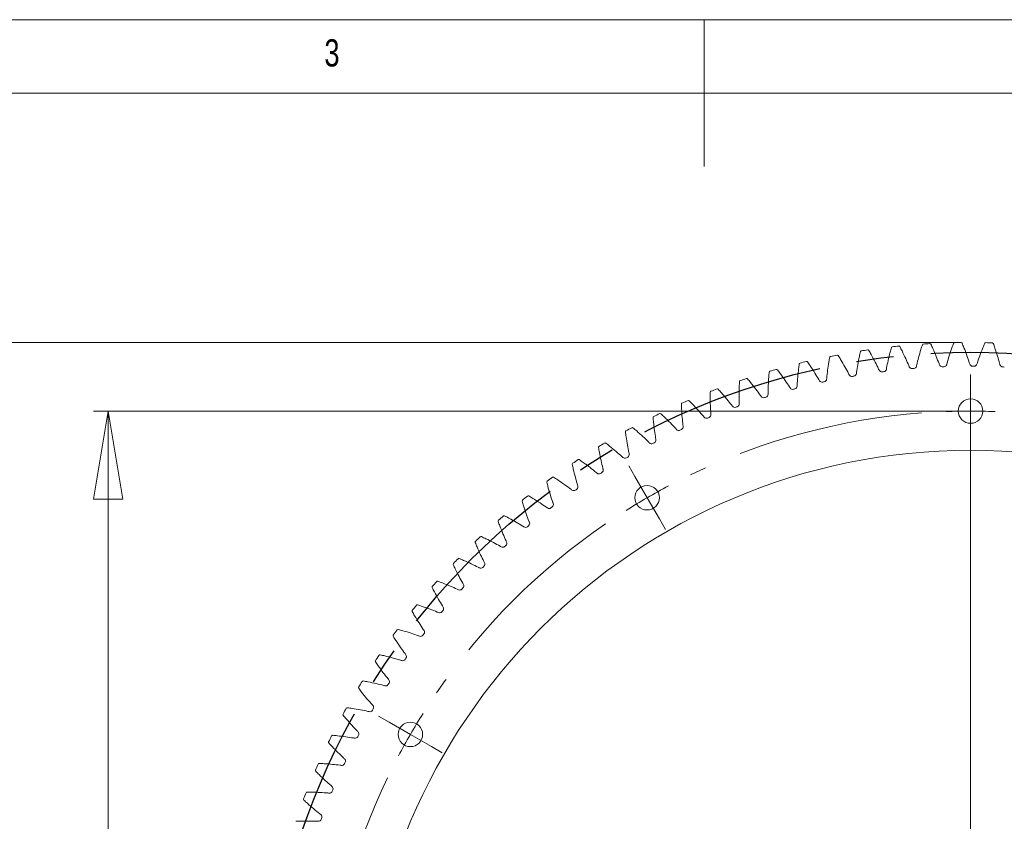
# Model space of a CAD drawing. Header units: millimetres. Extents: x 5 to 292, y 5 to 205.
# Tile 7 of 9: x 102 to 169, y 150 to 205. Entities that reach past the tile are written whole.
import ezdxf

# ---------------------------------------------------------------- set-up
doc = ezdxf.new("R2010")
doc.units = ezdxf.units.MM
doc.linetypes.add('CENTERX2', pattern=[20.32, 12.7, -2.54, 2.54, -2.54])
doc.styles.add('SLDTEXTSTYLE0', font='TXT', dxfattribs={"width": 0.75})
doc.dimstyles.new('SLDDIMSTYLE1', dxfattribs={"dimtxt": 3.5, "dimasz": 6, "dimexe": 0, "dimexo": 0.0625, "dimgap": 0.875, "dimtad": 1, "dimlfac": 1.5, "dimrnd": 1e-09, "dimzin": 12, "dimdsep": 46, "dimtxsty": 'SLDTEXTSTYLE0', "dimblk1": 'CLOSED', "dimblk2": 'CLOSED', "dimsah": 1, "dimcen": 0.09, "dimadec": 0, "dimazin": 3, "dimtfac": 1, "dimtofl": 0, "dimtmove": 0, "dimatfit": 3, "dimldrblk": 'CLOSED', "dimfxl": 1, "dimfrac": 2, "dimtolj": 1, "dimtzin": 12, "dimarcsym": 0})

# ---------------------------------------------------------------- blocks, each defined once
blk = doc.blocks.new('_CLOSED')
at = {"color": 0, "linetype": 'ByBlock', "lineweight": -2}
for p, q in [((-1, 0.166667), (0, 0)), ((-1, 0.166667), (-1, -0.166667)), ((0, 0), (-1, -0.166667)), ((0, 0), (-1, 0))]:
    blk.add_line(p, q, dxfattribs=at)
blk = doc.blocks.new('_D_1')
at = {"color": 7, "linetype": 'Continuous', "lineweight": 0}
for p, q in [((165.621, 178.368), (106.958, 178.368)), ((107.958, 178.368), (107.958, 90.368)), ((165.621, 90.368), (106.958, 90.368))]:
    blk.add_line(p, q, dxfattribs=at)
at = {"color": 7, "linetype": 'Continuous', "lineweight": 0, "xscale": 6, "yscale": 6}
for p, rotation in [((107.958, 178.368, -0.6), 90), ((107.958, 90.368, -0.6), 270)]:
    blk.add_blockref('_CLOSED', p, dxfattribs=dict(at, rotation=rotation))
at = {"color": 7, "linetype": 'Continuous', "lineweight": 0, "char_height": 3.5, "attachment_point": 1, "rotation": 90, "style": 'SLDTEXTSTYLE0'}
for s, insert in [('132', (103.393, 135.972, -0.6)), ('%%c', (103.447, 130.694, -0.6)), ('Tk', (103.393, 125.07, -0.6))]:
    blk.add_mtext(s, dxfattribs=dict(at, insert=insert))
blk = doc.blocks.new('_D_3')
at = {"color": 7, "linetype": 'Continuous', "lineweight": 0}
for p, q in [((165.621, 183.035), (97.262, 183.035)), ((98.262, 183.035), (98.262, 85.701)), ((165.621, 85.701), (97.262, 85.701))]:
    blk.add_line(p, q, dxfattribs=at)
at = {"color": 7, "linetype": 'Continuous', "lineweight": 0, "xscale": 6, "yscale": 6}
for p, rotation in [((98.262, 183.035, -0.6), 90), ((98.262, 85.701, -0.6), 270)]:
    blk.add_blockref('_CLOSED', p, dxfattribs=dict(at, rotation=rotation))
at = {"color": 7, "linetype": 'Continuous', "lineweight": 0, "char_height": 3.5, "attachment_point": 1, "rotation": 90, "style": 'SLDTEXTSTYLE0'}
for s, insert in [('146', (93.697, 133.16, -0.6)), ('%%c', (93.75, 127.882, -0.6))]:
    blk.add_mtext(s, dxfattribs=dict(at, insert=insert))
blk = doc.blocks.new('SW_CENTERMARKSYMBOL_0')
at = {"color": 0, "linetype": 'Continuous', "lineweight": 0}
for p, q in [((-22, 7.562), (-22, 8.395)), ((-22, -34.772), (-22, 7.562)), ((-22, 5.895), (-22, 7.562)), ((-22, 5.895), (-22, 4.228)), ((-22, 4.228), (-22, 3.395)), ((-44.833, 1.443), (-45.25, 2.165)), ((-44, 0), (-44.833, 1.443)), ((-44, 0), (-43.167, -1.443)), ((-43.167, -1.443), (-42.75, -2.165)), ((-61.548, -15.272), (-62.27, -14.855)), ((-60.105, -16.105), (-61.548, -15.272)), ((-60.105, -16.105), (-58.662, -16.938)), ((-58.662, -16.938), (-57.94, -17.355))]:
    blk.add_line(p, q, dxfattribs=at)
at = {"color": 0, "linetype": 'CENTERX2', "lineweight": 0}
for start, end in [(94.34059, 115.65941), (124.34059, 145.65941), (154.34059, 175.65941)]:
    blk.add_arc((-22, -38.105), 44, start, end, dxfattribs=at)
at = {"color": 0, "linetype": 'Continuous', "lineweight": 0}
for start, end in [(90, 92.17029), (87.82971, 90), (117.82971, 120), (120, 122.17029), (147.82971, 150), (150, 152.17029)]:
    blk.add_arc((-22, -38.105), 44, start, end, dxfattribs=at)

msp = doc.modelspace()

# ---------------------------------------------------------------- linework, layer by layer
at = {"color": 7, "linetype": 'Continuous', "lineweight": 0}
for p, q in [((292, 205), (5, 205)), ((148.5, 205), (148.5, 195)), ((287, 200), (9.957, 200))]:
    msp.add_line(p, q, dxfattribs=at)
at = {"color": 7, "linetype": 'CENTERX2'}
msp.add_circle((166.6208, 134.3681), 48, dxfattribs=at)
at = {"color": 7, "linetype": 'Continuous', "lineweight": 15}
for centre, radius in [((166.6208, 178.3681), 0.8333), ((166.6208, 134.3681), 41.3333), ((144.6208, 172.4733), 0.8333), ((128.5157, 156.3681), 0.8333)]:
    msp.add_circle(centre, radius, dxfattribs=at)
for centre, radius, start, end in [((163.4093, 182.8619), 0.0667, 93.788902, 161.928448), ((166.6208, 134.3681), 48.6667, 93.253197, 93.788902), ((163.8628, 182.8898), 0.0667, 25.113652, 93.253197), ((165.5276, 182.9558), 0.0667, 91.288902, 159.428448), ((166.6208, 134.3681), 48.6667, 90.753197, 91.288902), ((165.9819, 182.9639), 0.0667, 22.613652, 90.753197), ((167.648, 182.9573), 0.0667, 88.788902, 156.928448), ((166.6208, 134.3681), 48.6667, 88.253197, 88.788902), ((168.1022, 182.9456), 0.0667, 20.113652, 88.253197), ((166.6208, 134.3681), 48.6667, 100.753197, 101.288902), ((157.553, 182.1147), 0.0667, 32.613652, 100.753197), ((159.195, 182.3975), 0.0667, 98.788902, 166.928448), ((166.6208, 134.3681), 48.6667, 98.253197, 98.788902), ((159.6443, 182.4648), 0.0667, 30.113652, 98.253197), ((161.297, 182.6757), 0.0667, 96.288902, 164.428448), ((166.6208, 134.3681), 48.6667, 95.753197, 96.288902), ((161.7489, 182.7233), 0.0667, 27.613652, 95.753197), ((155.0372, 181.5675), 0.0667, 103.788902, 171.928448), ((166.6208, 134.3681), 48.6667, 103.253197, 103.788902), ((155.479, 181.6738), 0.0667, 35.113652, 103.253197), ((157.107, 182.0279), 0.0667, 101.288902, 169.428448), ((164.6926, 181.5841), 0.2, 199.689071, 272.338558), ((164.8038, 181.5885), 0.2, 272.203542, 344.853029), ((166.7539, 181.6233), 0.2, 197.189071, 269.838558), ((166.8653, 181.6228), 0.2, 269.703542, 342.353029), ((168.815, 181.5725), 0.2, 194.689071, 267.338558), ((152.9894, 181.0173), 0.0667, 106.288902, 174.428448), ((166.6208, 134.3681), 48.6667, 105.753197, 106.288902), ((153.4262, 181.1427), 0.0667, 37.613652, 105.753197), ((158.5461, 180.9285), 0.2, 207.189071, 279.838558), ((158.6559, 180.9474), 0.2, 279.703542, 352.353029), ((160.5847, 181.2364), 0.2, 204.689071, 277.338558), ((166.6208, 134.3681), 47.0553, 97.203542, 97.338558), ((160.6952, 181.2505), 0.2, 277.203542, 349.853029), ((162.6349, 181.4551), 0.2, 202.189071, 274.838558), ((166.6208, 134.3681), 47.0553, 94.703542, 94.838558), ((162.7458, 181.4643), 0.2, 274.703542, 347.353029), ((166.6208, 134.3681), 47.0553, 92.203542, 92.338558), ((166.6208, 134.3681), 47.0553, 89.703542, 89.838558), ((166.6208, 134.3681), 47.0553, 87.203542, 87.338558), ((150.9676, 180.3783), 0.0667, 108.788902, 176.928448), ((166.6208, 134.3681), 48.6667, 108.253197, 108.788902), ((151.3984, 180.5227), 0.0667, 40.113652, 108.253197), ((156.5229, 180.532), 0.2, 209.689071, 282.338558), ((166.6208, 134.3681), 47.0553, 102.203542, 102.338558), ((156.6317, 180.5556), 0.2, 282.203542, 354.853029), ((166.6208, 134.3681), 47.0553, 99.703542, 99.838558), ((148.9755, 179.6518), 0.0667, 111.288902, 179.428448), ((166.6208, 134.3681), 48.6667, 110.753197, 111.288902), ((149.3997, 179.8148), 0.0667, 42.613652, 110.753197), ((152.6442, 179.5093), 0.2, 287.203542, 359.853029), ((154.5189, 180.0476), 0.2, 212.189071, 284.838558), ((166.6208, 134.3681), 47.0553, 104.703542, 104.838558), ((154.6265, 180.076), 0.2, 284.703542, 357.353029), ((147.0171, 178.839), 0.0667, 113.788902, 181.928448), ((166.6208, 134.3681), 48.6667, 113.253197, 113.788902), ((147.4337, 179.0203), 0.0667, 45.113652, 113.253197), ((150.6885, 178.8567), 0.2, 289.703542, 2.353029), ((152.5379, 179.4762), 0.2, 214.689071, 287.338558), ((166.6208, 134.3681), 47.0553, 107.203542, 107.338558), ((166.6208, 134.3681), 48.6667, 115.753197, 116.288902), ((145.5043, 178.1409), 0.0667, 47.613652, 115.753197), ((150.5837, 178.819), 0.2, 217.189071, 289.838558), ((166.6208, 134.3681), 47.0553, 109.703542, 109.838558), ((145.0959, 177.9416), 0.0667, 116.288902, 184.428448), ((148.66, 178.0772), 0.2, 219.689071, 292.338558), ((166.6208, 134.3681), 47.0553, 112.203542, 112.338558), ((148.7631, 178.1194), 0.2, 292.203542, 4.853029), ((143.2158, 176.9612), 0.0667, 118.788902, 186.928448), ((166.6208, 134.3681), 48.6667, 118.253197, 118.788902), ((143.615, 177.1782), 0.0667, 50.113652, 118.253197), ((146.7706, 177.2521), 0.2, 222.189071, 294.838558), ((166.6208, 134.3681), 47.0553, 114.703542, 114.838558), ((146.8717, 177.2988), 0.2, 294.703542, 7.353029), ((166.6208, 134.3681), 48.6667, 120.753197, 121.288902), ((141.7696, 176.1339), 0.0667, 52.613652, 120.753197), ((144.9189, 176.3455), 0.2, 224.689071, 297.338558), ((166.6208, 134.3681), 47.0553, 117.203542, 117.338558), ((145.0179, 176.3965), 0.2, 297.203542, 9.853029), ((141.3802, 175.8997), 0.0667, 121.288902, 189.428448), ((139.5926, 174.7592), 0.0667, 123.788902, 191.928448), ((166.6208, 134.3681), 48.6667, 123.253197, 123.788902), ((139.9715, 175.0102), 0.0667, 55.113652, 123.253197), ((143.1085, 175.3589), 0.2, 227.189071, 299.838558), ((166.6208, 134.3681), 47.0553, 119.703542, 119.838558), ((143.2052, 175.4142), 0.2, 299.703542, 12.353029), ((141.3429, 174.2943), 0.2, 229.689071, 302.338558), ((166.6208, 134.3681), 47.0553, 122.203542, 122.338558), ((141.4371, 174.3537), 0.2, 302.203542, 14.853029), ((137.8565, 173.5418), 0.0667, 126.288902, 194.428448), ((166.6208, 134.3681), 48.6667, 125.753197, 126.288902), ((138.224, 173.8091), 0.0667, 57.613652, 125.753197), ((139.6254, 173.1537), 0.2, 232.189071, 304.838558), ((166.6208, 134.3681), 47.0553, 124.703542, 124.838558), ((139.7169, 173.2172), 0.2, 304.703542, 17.353029), ((136.1752, 172.2499), 0.0667, 128.788902, 196.928448), ((166.6208, 134.3681), 48.6667, 128.253197, 128.788902), ((136.5307, 172.5329), 0.0667, 60.113652, 128.253197), ((137.9593, 171.9392), 0.2, 234.689071, 307.338558), ((166.6208, 134.3681), 47.0553, 127.203542, 127.338558), ((138.0479, 172.0067), 0.2, 307.203542, 19.853029), ((134.5518, 170.8858), 0.0667, 131.288902, 199.428448), ((166.6208, 134.3681), 48.6667, 130.753197, 131.288902), ((134.8946, 171.184), 0.0667, 62.613652, 130.753197), ((136.4333, 170.7245), 0.2, 309.703542, 22.353029), ((136.3477, 170.6533), 0.2, 237.189071, 309.838558), ((166.6208, 134.3681), 47.0553, 129.703542, 129.838558), ((132.9894, 169.4522), 0.0667, 133.788902, 201.928448), ((166.6208, 134.3681), 48.6667, 133.253197, 133.788902), ((133.3189, 169.7651), 0.0667, 65.113652, 133.253197), ((134.8762, 169.3732), 0.2, 312.203542, 24.853029), ((134.7938, 169.2982), 0.2, 239.689071, 312.338558), ((166.6208, 134.3681), 47.0553, 132.203542, 132.338558), ((166.6208, 134.3681), 48.6667, 135.753197, 136.288902), ((131.8066, 168.2788), 0.0667, 67.613652, 135.753197), ((131.4911, 167.9518), 0.0667, 136.288902, 204.428448), ((133.3005, 167.8767), 0.2, 242.189071, 314.838558), ((166.6208, 134.3681), 47.0553, 134.703542, 134.838558), ((133.3795, 167.9552), 0.2, 314.703542, 27.353029), ((166.6208, 134.3681), 48.6667, 138.253197, 138.788902), ((130.3606, 166.728), 0.0667, 70.113652, 138.253197), ((130.0596, 166.3875), 0.0667, 138.788902, 206.928448), ((131.8706, 166.3914), 0.2, 244.689071, 317.338558), ((166.6208, 134.3681), 47.0553, 137.203542, 137.338558), ((131.9461, 166.4732), 0.2, 317.203542, 29.853029), ((128.6977, 164.7623), 0.0667, 141.288902, 209.428448), ((166.6208, 134.3681), 48.6667, 140.753197, 141.288902), ((128.9836, 165.1155), 0.0667, 72.613652, 140.753197), ((166.6208, 134.3681), 47.0553, 139.703542, 139.838558), ((130.5787, 164.9302), 0.2, 319.703542, 32.353029), ((130.5068, 164.8452), 0.2, 247.189071, 319.838558), ((166.6208, 134.3681), 48.6667, 143.253197, 143.788902), ((127.6782, 163.4445), 0.0667, 75.113652, 143.253197), ((129.2799, 163.329), 0.2, 322.203542, 34.853029), ((127.4081, 163.0792), 0.0667, 143.788902, 211.928448), ((129.2118, 163.2409), 0.2, 249.689071, 322.338558), ((166.6208, 134.3681), 47.0553, 142.203542, 142.338558), ((166.6208, 134.3681), 48.6667, 145.753197, 146.288902), ((126.447, 161.7182), 0.0667, 77.613652, 145.753197), ((127.988, 161.5817), 0.2, 252.189071, 324.838558), ((166.6208, 134.3681), 47.0553, 144.703542, 144.838558), ((128.0522, 161.6726), 0.2, 324.703542, 37.353029), ((126.193, 161.3414), 0.0667, 146.288902, 214.428448), ((126.8979, 159.9643), 0.2, 327.203542, 39.853029), ((125.0549, 159.5523), 0.0667, 148.788902, 216.928448), ((166.6208, 134.3681), 48.6667, 148.253197, 148.788902), ((125.2922, 159.9398), 0.0667, 80.113652, 148.253197), ((126.8377, 159.8706), 0.2, 254.689071, 327.338558), ((166.6208, 134.3681), 47.0553, 147.203542, 147.338558), ((166.6208, 134.3681), 48.6667, 150.753197, 151.288902), ((124.2161, 158.1128), 0.0667, 82.613652, 150.753197), ((166.6208, 134.3681), 47.0553, 149.703542, 149.838558), ((125.8193, 158.2072), 0.2, 329.703542, 42.353029), ((123.996, 157.7153), 0.0667, 151.288902, 219.428448), ((125.7632, 158.111), 0.2, 257.189071, 329.838558), ((166.6208, 134.3681), 48.6667, 153.253197, 153.788902), ((123.2208, 156.2405), 0.0667, 85.113652, 153.253197), ((124.7664, 156.3062), 0.2, 259.689071, 332.338558), ((166.6208, 134.3681), 47.0553, 152.203542, 152.338558), ((124.8182, 156.4048), 0.2, 332.203542, 44.853029), ((123.0182, 155.8338), 0.0667, 153.788902, 221.928448), ((166.6208, 134.3681), 48.6667, 155.753197, 156.288902), ((122.308, 154.3266), 0.0667, 87.613652, 155.753197), ((123.8493, 154.4597), 0.2, 262.189071, 334.838558), ((166.6208, 134.3681), 47.0553, 154.703542, 154.838558), ((123.8968, 154.5604), 0.2, 334.703542, 47.353029), ((122.1234, 153.9114), 0.0667, 156.288902, 224.428448), ((123.0567, 152.6776), 0.2, 337.203542, 49.853029), ((166.6208, 134.3681), 48.6667, 158.253197, 158.788902), ((121.4796, 152.3747), 0.0667, 90.113652, 158.253197), ((123.0137, 152.5749), 0.2, 264.689071, 337.338558), ((166.6208, 134.3681), 47.0553, 157.203542, 157.338558), ((121.3132, 151.9519), 0.0667, 158.788902, 226.928448), ((122.2995, 150.76), 0.2, 339.703542, 52.353029), ((122.261, 150.6555), 0.2, 267.189071, 339.838558), ((166.6208, 134.3681), 47.0553, 159.703542, 159.838558)]:
    msp.add_arc(centre, radius, start, end, dxfattribs=at)
for points, knots in [([(163.3459, 182.8826), (163.3116, 182.7774), (163.2202, 182.4885), (163.0883, 182.03), (162.9923, 181.6465), (162.9473, 181.4487), (162.941, 181.4205)], [0.4387006, 0.4387006, 0.4387006, 0.4387006, 0.51016563, 0.63442461, 0.7468494, 0.76548942, 0.76548942, 0.76548942, 0.76548942]), ([(164.5042, 181.5167), (164.4945, 181.5439), (164.4256, 181.7347), (164.2833, 182.1035), (164.0962, 182.5424), (163.9701, 182.8179), (163.9232, 182.9181)], [0.46065568, 0.46065568, 0.46065568, 0.46065568, 0.47929569, 0.59172049, 0.71597947, 0.78744449, 0.78744449, 0.78744449, 0.78744449]), ([(165.4652, 182.9793), (165.4263, 182.8757), (165.3224, 182.5911), (165.1707, 182.1387), (165.058, 181.7598), (165.0044, 181.5641), (164.9969, 181.5363)], [0.4387006, 0.4387006, 0.4387006, 0.4387006, 0.51016563, 0.63442461, 0.7468494, 0.76548942, 0.76548942, 0.76548942, 0.76548942]), ([(166.5629, 181.5642), (166.5543, 181.5918), (166.4938, 181.7854), (166.3677, 182.1601), (166.1999, 182.6067), (166.086, 182.8875), (166.0434, 182.9896)], [0.46065568, 0.46065568, 0.46065568, 0.46065568, 0.47929569, 0.59172049, 0.71597947, 0.78744449, 0.78744449, 0.78744449, 0.78744449]), ([(167.5866, 182.9834), (167.5433, 182.8816), (167.4271, 182.6018), (167.2558, 182.1565), (167.1267, 181.7829), (167.0646, 181.5897), (167.0559, 181.5622)], [0.4387006, 0.4387006, 0.4387006, 0.4387006, 0.51016563, 0.63442461, 0.7468494, 0.76548942, 0.76548942, 0.76548942, 0.76548942]), ([(168.6216, 181.5218), (168.6143, 181.5497), (168.5622, 181.7458), (168.4526, 182.1256), (168.3045, 182.5791), (168.2029, 182.8646), (168.1648, 182.9685)], [0.46065568, 0.46065568, 0.46065568, 0.46065568, 0.47929569, 0.59172049, 0.71597947, 0.78744449, 0.78744449, 0.78744449, 0.78744449]), ([(159.13, 182.4126), (159.105, 182.3048), (159.0392, 182.009), (158.9478, 181.5408), (158.8856, 181.1504), (158.8579, 180.9494), (158.8541, 180.9208)], [0.4387006, 0.4387006, 0.4387006, 0.4387006, 0.51016563, 0.63442461, 0.7468494, 0.76548942, 0.76548942, 0.76548942, 0.76548942]), ([(160.403, 181.1529), (160.391, 181.1791), (160.3057, 181.3632), (160.1318, 181.7182), (159.9071, 182.1391), (159.7575, 182.4026), (159.702, 182.4983)], [0.46065568, 0.46065568, 0.46065568, 0.46065568, 0.47929569, 0.59172049, 0.71597947, 0.78744449, 0.78744449, 0.78744449, 0.78744449]), ([(161.2328, 182.6936), (161.2031, 182.587), (161.1245, 182.2944), (161.0127, 181.8306), (160.9335, 181.4433), (160.8972, 181.2437), (160.8921, 181.2153)], [0.4387006, 0.4387006, 0.4387006, 0.4387006, 0.51016563, 0.63442461, 0.7468494, 0.76548942, 0.76548942, 0.76548942, 0.76548942]), ([(162.4497, 181.3795), (162.4388, 181.4063), (162.3616, 181.5939), (162.2033, 181.9562), (161.9973, 182.3865), (161.8593, 182.6562), (161.808, 182.7542)], [0.46065568, 0.46065568, 0.46065568, 0.46065568, 0.47929569, 0.59172049, 0.71597947, 0.78744449, 0.78744449, 0.78744449, 0.78744449]), ([(154.9712, 181.5769), (154.9556, 181.4673), (154.9159, 181.167), (154.8656, 180.6925), (154.8376, 180.2982), (154.8276, 180.0956), (154.8263, 180.0667)], [0.4387006, 0.4387006, 0.4387006, 0.4387006, 0.51016563, 0.63442461, 0.7468494, 0.76548942, 0.76548942, 0.76548942, 0.76548942]), ([(156.3491, 180.4329), (156.3348, 180.458), (156.2338, 180.6339), (156.0296, 180.9724), (155.7692, 181.3722), (155.5972, 181.6216), (155.5335, 181.7121)], [0.46065568, 0.46065568, 0.46065568, 0.46065568, 0.47929569, 0.59172049, 0.71597947, 0.78744449, 0.78744449, 0.78744449, 0.78744449]), ([(157.0415, 182.0401), (157.0212, 181.9313), (156.9683, 181.633), (156.8974, 181.1612), (156.8523, 180.7685), (156.8335, 180.5664), (156.8309, 180.5377)], [0.4387006, 0.4387006, 0.4387006, 0.4387006, 0.51016563, 0.63442461, 0.7468494, 0.76548942, 0.76548942, 0.76548942, 0.76548942]), ([(158.3682, 180.8371), (158.355, 180.8628), (158.2618, 181.043), (158.0726, 181.3901), (157.8298, 181.8008), (157.6688, 182.0575), (157.6092, 182.1507)], [0.46065568, 0.46065568, 0.46065568, 0.46065568, 0.47929569, 0.59172049, 0.71597947, 0.78744449, 0.78744449, 0.78744449, 0.78744449]), ([(152.9231, 181.0238), (152.9123, 180.9137), (152.8857, 180.6119), (152.8561, 180.1357), (152.8454, 179.7405), (152.8443, 179.5376), (152.8442, 179.5088)], [0.4387006, 0.4387006, 0.4387006, 0.4387006, 0.51016563, 0.63442461, 0.7468494, 0.76548942, 0.76548942, 0.76548942, 0.76548942]), ([(154.3496, 179.941), (154.3342, 179.9654), (154.2256, 180.1368), (154.0069, 180.4661), (153.7292, 180.8541), (153.5465, 181.0958), (153.479, 181.1834)], [0.46065568, 0.46065568, 0.46065568, 0.46065568, 0.47929569, 0.59172049, 0.71597947, 0.78744449, 0.78744449, 0.78744449, 0.78744449]), ([(150.901, 180.3819), (150.8951, 180.2714), (150.8816, 179.9687), (150.8729, 179.4917), (150.8794, 179.0965), (150.8871, 178.8937), (150.8883, 178.8649)], [0.4387006, 0.4387006, 0.4387006, 0.4387006, 0.51016563, 0.63442461, 0.7468494, 0.76548942, 0.76548942, 0.76548942, 0.76548942]), ([(152.3734, 179.3624), (152.357, 179.3861), (152.241, 179.5526), (152.0081, 179.872), (151.7138, 180.2475), (151.5207, 180.481), (151.4494, 180.5656)], [0.46065568, 0.46065568, 0.46065568, 0.46065568, 0.47929569, 0.59172049, 0.71597947, 0.78744449, 0.78744449, 0.78744449, 0.78744449]), ([(148.9089, 179.6524), (148.9078, 179.5418), (148.9075, 179.2388), (148.9196, 178.7619), (148.9434, 178.3673), (148.9599, 178.165), (148.9624, 178.1363)], [0.4387006, 0.4387006, 0.4387006, 0.4387006, 0.51016563, 0.63442461, 0.7468494, 0.76548942, 0.76548942, 0.76548942, 0.76548942]), ([(150.4244, 178.6981), (150.4069, 178.7211), (150.2838, 178.8823), (150.0372, 179.1913), (149.7267, 179.5536), (149.5237, 179.7785), (149.4488, 179.8599)], [0.46065568, 0.46065568, 0.46065568, 0.46065568, 0.47929569, 0.59172049, 0.71597947, 0.78744449, 0.78744449, 0.78744449, 0.78744449]), ([(146.9505, 178.8367), (146.9542, 178.7262), (146.9671, 178.4235), (147, 177.9475), (147.041, 177.5543), (147.0663, 177.353), (147.07, 177.3244)], [0.4387006, 0.4387006, 0.4387006, 0.4387006, 0.51016563, 0.63442461, 0.7468494, 0.76548942, 0.76548942, 0.76548942, 0.76548942]), ([(148.5061, 177.9494), (148.4877, 177.9716), (148.3576, 178.1274), (148.0978, 178.4253), (147.7719, 178.7737), (147.5592, 178.9895), (147.4808, 179.0676)], [0.46065568, 0.46065568, 0.46065568, 0.46065568, 0.47929569, 0.59172049, 0.71597947, 0.78744449, 0.78744449, 0.78744449, 0.78744449]), ([(146.6224, 177.1178), (146.603, 177.1392), (146.4663, 177.2891), (146.1937, 177.5754), (145.8529, 177.9093), (145.6309, 178.1156), (145.5492, 178.1901)], [0.46065568, 0.46065568, 0.46065568, 0.46065568, 0.47929569, 0.59172049, 0.71597947, 0.78744449, 0.78744449, 0.78744449, 0.78744449]), ([(145.0295, 177.9364), (145.038, 177.8261), (145.0642, 177.5242), (145.1178, 177.0502), (145.1759, 176.6591), (145.21, 176.4591), (145.2149, 176.4307)], [0.4387006, 0.4387006, 0.4387006, 0.4387006, 0.51016563, 0.63442461, 0.7468494, 0.76548942, 0.76548942, 0.76548942, 0.76548942]), ([(143.1496, 176.9531), (143.163, 176.8433), (143.2023, 176.5429), (143.2765, 176.0716), (143.3516, 175.6835), (143.3944, 175.4851), (143.4005, 175.457)], [0.4387006, 0.4387006, 0.4387006, 0.4387006, 0.51016563, 0.63442461, 0.7468494, 0.76548942, 0.76548942, 0.76548942, 0.76548942]), ([(144.7767, 176.2048), (144.7564, 176.2253), (144.6133, 176.3691), (144.3284, 176.6433), (143.9734, 176.9619), (143.7427, 177.1584), (143.6578, 177.2293)], [0.46065568, 0.46065568, 0.46065568, 0.46065568, 0.47929569, 0.59172049, 0.71597947, 0.78744449, 0.78744449, 0.78744449, 0.78744449]), ([(142.9726, 175.2122), (142.9514, 175.2318), (142.8022, 175.3692), (142.5057, 175.6306), (142.137, 175.9335), (141.898, 176.1197), (141.8101, 176.1869)], [0.46065568, 0.46065568, 0.46065568, 0.46065568, 0.47929569, 0.59172049, 0.71597947, 0.78744449, 0.78744449, 0.78744449, 0.78744449]), ([(141.3144, 175.8888), (141.3325, 175.7797), (141.3849, 175.4812), (141.4796, 175.0136), (141.5716, 174.6292), (141.623, 174.4329), (141.6304, 174.405)], [0.4387006, 0.4387006, 0.4387006, 0.4387006, 0.51016563, 0.63442461, 0.7468494, 0.76548942, 0.76548942, 0.76548942, 0.76548942]), ([(141.2135, 174.1418), (141.1915, 174.1604), (141.0364, 174.2912), (140.7288, 174.5395), (140.3473, 174.826), (140.1003, 175.0016), (140.0096, 175.0649)], [0.46065568, 0.46065568, 0.46065568, 0.46065568, 0.47929569, 0.59172049, 0.71597947, 0.78744449, 0.78744449, 0.78744449, 0.78744449]), ([(139.5274, 174.7454), (139.5503, 174.6372), (139.6156, 174.3413), (139.7306, 173.8783), (139.8393, 173.4982), (139.8992, 173.3044), (139.9078, 173.2768)], [0.4387006, 0.4387006, 0.4387006, 0.4387006, 0.51016563, 0.63442461, 0.7468494, 0.76548942, 0.76548942, 0.76548942, 0.76548942]), ([(137.792, 173.5252), (137.8195, 173.4181), (137.8977, 173.1253), (138.0328, 172.6678), (138.1579, 172.2928), (138.2262, 172.1017), (138.236, 172.0746)], [0.4387006, 0.4387006, 0.4387006, 0.4387006, 0.51016563, 0.63442461, 0.7468494, 0.76548942, 0.76548942, 0.76548942, 0.76548942]), ([(139.5028, 172.9957), (139.48, 173.0133), (139.3193, 173.1372), (139.0012, 173.3719), (138.6075, 173.6415), (138.3532, 173.8061), (138.2597, 173.8654)], [0.46065568, 0.46065568, 0.46065568, 0.46065568, 0.47929569, 0.59172049, 0.71597947, 0.78744449, 0.78744449, 0.78744449, 0.78744449]), ([(136.1114, 172.2305), (136.1436, 172.1246), (136.2345, 171.8356), (136.3894, 171.3843), (136.5308, 171.0151), (136.6073, 170.8273), (136.6183, 170.8006)], [0.4387006, 0.4387006, 0.4387006, 0.4387006, 0.51016563, 0.63442461, 0.7468494, 0.76548942, 0.76548942, 0.76548942, 0.76548942]), ([(137.8437, 171.776), (137.8201, 171.7927), (137.6542, 171.9095), (137.3261, 172.13), (136.9211, 172.3822), (136.6598, 172.5355), (136.5639, 172.5907)], [0.46065568, 0.46065568, 0.46065568, 0.46065568, 0.47929569, 0.59172049, 0.71597947, 0.78744449, 0.78744449, 0.78744449, 0.78744449]), ([(134.4889, 170.8636), (134.5257, 170.7593), (134.6291, 170.4745), (134.8036, 170.0304), (134.9609, 169.6678), (135.0456, 169.4834), (135.0577, 169.4572)], [0.4387006, 0.4387006, 0.4387006, 0.4387006, 0.51016563, 0.63442461, 0.7468494, 0.76548942, 0.76548942, 0.76548942, 0.76548942]), ([(136.2394, 170.4852), (136.2151, 170.5008), (136.0443, 170.6102), (135.7069, 170.8162), (135.2912, 171.0505), (135.0235, 171.1923), (134.9253, 171.2432)], [0.46065568, 0.46065568, 0.46065568, 0.46065568, 0.47929569, 0.59172049, 0.71597947, 0.78744449, 0.78744449, 0.78744449, 0.78744449]), ([(134.6929, 169.1256), (134.668, 169.1402), (134.4925, 169.242), (134.1464, 169.4331), (133.721, 169.649), (133.4473, 169.779), (133.347, 169.8256)], [0.46065568, 0.46065568, 0.46065568, 0.46065568, 0.47929569, 0.59172049, 0.71597947, 0.78744449, 0.78744449, 0.78744449, 0.78744449]), ([(132.9276, 169.4273), (132.9689, 169.3247), (133.0846, 169.0447), (133.2783, 168.6086), (133.4513, 168.2532), (133.5439, 168.0727), (133.5572, 168.0471)], [0.4387006, 0.4387006, 0.4387006, 0.4387006, 0.51016563, 0.63442461, 0.7468494, 0.76548942, 0.76548942, 0.76548942, 0.76548942]), ([(133.2072, 167.6998), (133.1817, 167.7133), (133.0019, 167.8074), (132.6478, 167.9832), (132.2134, 168.1804), (131.9343, 168.2983), (131.832, 168.3405)], [0.46065568, 0.46065568, 0.46065568, 0.46065568, 0.47929569, 0.59172049, 0.71597947, 0.78744449, 0.78744449, 0.78744449, 0.78744449]), ([(131.4304, 167.9243), (131.4761, 167.8235), (131.604, 167.5488), (131.8165, 167.1217), (132.0048, 166.7741), (132.1052, 166.5978), (132.1196, 166.5728)], [0.4387006, 0.4387006, 0.4387006, 0.4387006, 0.51016563, 0.63442461, 0.7468494, 0.76548942, 0.76548942, 0.76548942, 0.76548942]), ([(131.7851, 166.2106), (131.759, 166.223), (131.5753, 166.3091), (131.2139, 166.4693), (130.7713, 166.6474), (130.4873, 166.753), (130.3833, 166.7907)], [0.46065568, 0.46065568, 0.46065568, 0.46065568, 0.47929569, 0.59172049, 0.71597947, 0.78744449, 0.78744449, 0.78744449, 0.78744449]), ([(130.0002, 166.3573), (130.0503, 166.2587), (130.19, 165.9898), (130.4209, 165.5724), (130.6242, 165.2333), (130.7322, 165.0616), (130.7477, 165.0372)], [0.4387006, 0.4387006, 0.4387006, 0.4387006, 0.51016563, 0.63442461, 0.7468494, 0.76548942, 0.76548942, 0.76548942, 0.76548942]), ([(130.4293, 164.6608), (130.4027, 164.672), (130.2154, 164.7501), (129.8474, 164.8943), (129.3974, 165.0529), (129.1091, 165.1461), (129.0035, 165.1791)], [0.46065568, 0.46065568, 0.46065568, 0.46065568, 0.47929569, 0.59172049, 0.71597947, 0.78744449, 0.78744449, 0.78744449, 0.78744449]), ([(128.6397, 164.7295), (128.694, 164.6332), (128.8453, 164.3706), (129.0943, 163.9636), (129.3121, 163.6338), (129.4276, 163.4669), (129.4441, 163.4433)], [0.4387006, 0.4387006, 0.4387006, 0.4387006, 0.51016563, 0.63442461, 0.7468494, 0.76548942, 0.76548942, 0.76548942, 0.76548942]), ([(129.1424, 163.0533), (129.1153, 163.0633), (128.9248, 163.1332), (128.5508, 163.2613), (128.0944, 163.4), (127.8023, 163.4806), (127.6953, 163.509)], [0.46065568, 0.46065568, 0.46065568, 0.46065568, 0.47929569, 0.59172049, 0.71597947, 0.78744449, 0.78744449, 0.78744449, 0.78744449]), ([(127.3515, 163.0439), (127.41, 162.95), (127.5726, 162.6943), (127.839, 162.2986), (128.0711, 161.9786), (128.1937, 161.8169), (128.2112, 161.794)], [0.4387006, 0.4387006, 0.4387006, 0.4387006, 0.51016563, 0.63442461, 0.7468494, 0.76548942, 0.76548942, 0.76548942, 0.76548942]), ([(127.9268, 161.3912), (127.8993, 161.4001), (127.706, 161.4615), (127.3268, 161.5732), (126.8647, 161.6919), (126.5693, 161.7596), (126.4613, 161.7833)], [0.46065568, 0.46065568, 0.46065568, 0.46065568, 0.47929569, 0.59172049, 0.71597947, 0.78744449, 0.78744449, 0.78744449, 0.78744449]), ([(126.138, 161.3037), (126.2006, 161.2125), (126.3742, 160.9641), (126.6576, 160.5804), (126.9034, 160.2708), (127.033, 160.1146), (127.0515, 160.0925)], [0.4387006, 0.4387006, 0.4387006, 0.4387006, 0.51016563, 0.63442461, 0.7468494, 0.76548942, 0.76548942, 0.76548942, 0.76548942]), ([(125.0017, 159.5123), (125.0681, 159.4238), (125.2524, 159.1833), (125.5523, 158.8123), (125.8114, 158.5137), (125.9476, 158.3633), (125.9671, 158.342)], [0.4387006, 0.4387006, 0.4387006, 0.4387006, 0.51016563, 0.63442461, 0.7468494, 0.76548942, 0.76548942, 0.76548942, 0.76548942]), ([(126.7849, 159.6777), (126.7571, 159.6853), (126.5612, 159.7383), (126.1775, 159.8333), (125.7107, 159.9318), (125.4127, 159.9865), (125.3037, 160.0055)], [0.46065568, 0.46065568, 0.46065568, 0.46065568, 0.47929569, 0.59172049, 0.71597947, 0.78744449, 0.78744449, 0.78744449, 0.78744449]), ([(125.7188, 157.916), (125.6907, 157.9224), (125.4927, 157.9668), (125.1052, 158.045), (124.6345, 158.123), (124.3344, 158.1647), (124.2247, 158.1789)], [0.46065568, 0.46065568, 0.46065568, 0.46065568, 0.47929569, 0.59172049, 0.71597947, 0.78744449, 0.78744449, 0.78744449, 0.78744449]), ([(123.9445, 157.6729), (124.0148, 157.5875), (124.2093, 157.3552), (124.5252, 156.9976), (124.797, 156.7106), (124.9397, 156.5663), (124.96, 156.5459)], [0.4387006, 0.4387006, 0.4387006, 0.4387006, 0.51016563, 0.63442461, 0.7468494, 0.76548942, 0.76548942, 0.76548942, 0.76548942]), ([(124.7306, 156.1095), (124.7022, 156.1146), (124.5025, 156.1503), (124.112, 156.2115), (123.6383, 156.2689), (123.3367, 156.2975), (123.2265, 156.3069)], [0.46065568, 0.46065568, 0.46065568, 0.46065568, 0.47929569, 0.59172049, 0.71597947, 0.78744449, 0.78744449, 0.78744449, 0.78744449]), ([(122.9686, 155.7892), (123.0425, 155.7069), (123.247, 155.4834), (123.5781, 155.1399), (123.8623, 154.865), (124.0111, 154.7271), (124.0323, 154.7076)], [0.4387006, 0.4387006, 0.4387006, 0.4387006, 0.51016563, 0.63442461, 0.7468494, 0.76548942, 0.76548942, 0.76548942, 0.76548942]), ([(123.8222, 154.2616), (123.7936, 154.2655), (123.5925, 154.2924), (123.1996, 154.3365), (122.7239, 154.3732), (122.4213, 154.3886), (122.3108, 154.3932)], [0.46065568, 0.46065568, 0.46065568, 0.46065568, 0.47929569, 0.59172049, 0.71597947, 0.78744449, 0.78744449, 0.78744449, 0.78744449]), ([(122.0757, 153.8648), (122.1532, 153.7858), (122.3673, 153.5713), (122.7131, 153.2426), (123.0089, 152.9804), (123.1636, 152.8491), (123.1856, 152.8305)], [0.4387006, 0.4387006, 0.4387006, 0.4387006, 0.51016563, 0.63442461, 0.7468494, 0.76548942, 0.76548942, 0.76548942, 0.76548942]), ([(122.9952, 152.3758), (122.9664, 152.3785), (122.7643, 152.3966), (122.3699, 152.4235), (121.8931, 152.4394), (121.5901, 152.4416), (121.4795, 152.4414)], [0.46065568, 0.46065568, 0.46065568, 0.46065568, 0.47929569, 0.59172049, 0.71597947, 0.78744449, 0.78744449, 0.78744449, 0.78744449]), ([(121.2677, 151.9032), (121.3485, 151.8276), (121.5718, 151.6227), (121.9316, 151.3094), (122.2386, 151.0604), (122.3988, 150.9359), (122.4217, 150.9183)], [0.4387006, 0.4387006, 0.4387006, 0.4387006, 0.51016563, 0.63442461, 0.7468494, 0.76548942, 0.76548942, 0.76548942, 0.76548942]), ([(122.2512, 150.4557), (122.2224, 150.4571), (122.0197, 150.4665), (121.6245, 150.4761), (121.1474, 150.4712), (120.8446, 150.4602), (120.7341, 150.4551)], [0.46065568, 0.46065568, 0.46065568, 0.46065568, 0.47929569, 0.59172049, 0.71597947, 0.78744449, 0.78744449, 0.78744449, 0.78744449])]:
    msp.add_open_spline(points, degree=3, knots=knots, dxfattribs=at)

# ---------------------------------------------------------------- block references
at = {"color": 7, "linetype": 'Continuous', "lineweight": 0}
msp.add_blockref('SW_CENTERMARKSYMBOL_0', (188.6208, 172.4733), dxfattribs=at)

# ---------------------------------------------------------------- texts
at = {"color": 7, "linetype": 'Continuous', "lineweight": 0, "insert": (122.6667, 203.668), "char_height": 1.8521, "attachment_point": 1, "style": 'SLDTEXTSTYLE0'}
msp.add_mtext('3', dxfattribs=at)

# ---------------------------------------------------------------- dimensions: what is measured, and where the dimension line sits
at = {"color": 7, "linetype": 'Continuous', "lineweight": 0}
for base, p1, p2, text, picture, middle in [((98.2619, 85.7015), (166.6208, 183.0348), (166.6208, 85.7015), '%%c<>', '_D_3', (98.2619, 135.8222)), ((107.9583, 90.3681), (166.6208, 178.3681), (166.6208, 90.3681), 'Tk %%c<>', '_D_1', (107.9583, 135.8222))]:
    dim = msp.add_linear_dim(base=base, p1=p1, p2=p2, angle=90, text=text, dimstyle='SLDDIMSTYLE1', dxfattribs=at)
    dim.commit()
    dim.dimension.update_dxf_attribs({"geometry": picture, "text_midpoint": middle, "dimtype": 160})

doc.saveas('drawing.dxf')
